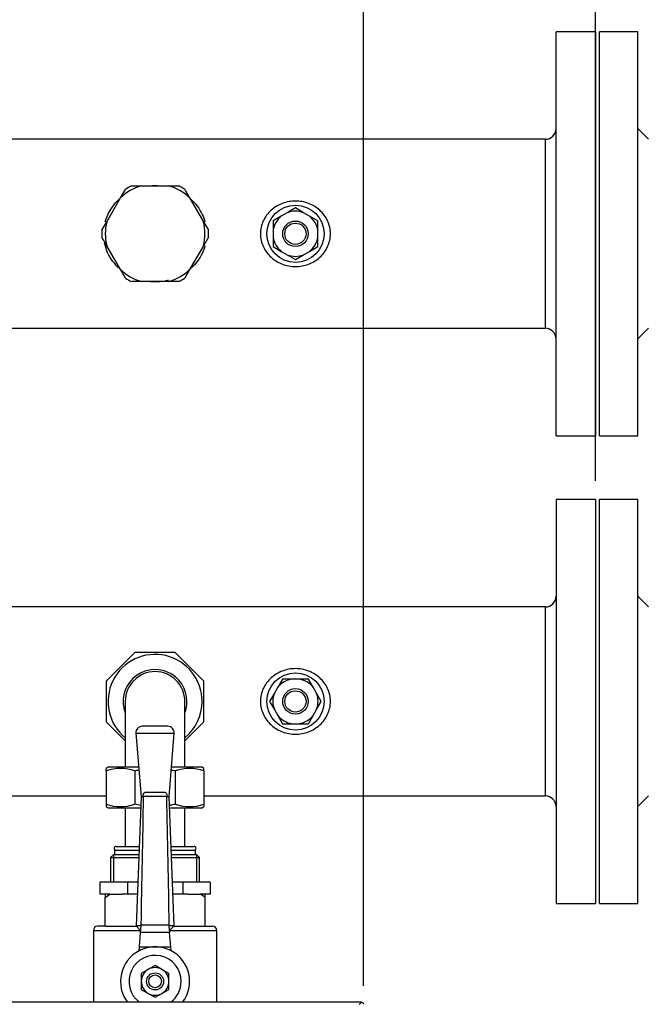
# Model space of a CAD drawing. Header units: millimetres. Extents: x 490 to 1310, y 147 to 543.
# Tile 28 of 30: x 1072 to 1132, y 317 to 410. Entities that reach past the tile are written whole.
import ezdxf

# ---------------------------------------------------------------- set-up
doc = ezdxf.new("R2010")
doc.units = ezdxf.units.MM
doc.layers.add('DV2_Predefinito', color=7, linetype='Continuous')
doc.layers.add('FactualArea', color=7, linetype='Continuous')
doc.styles.add('SEACAD_Arial', font='arial.ttf')
doc.dimstyles.new('Copie de ISO-25', dxfattribs={"dimtxt": 8, "dimasz": 2.5, "dimexe": 1.25, "dimexo": 0.625, "dimtad": 1, "dimdec": 0, "dimlfac": 5, "dimtxsty": 'SEACAD_Arial', "dimcen": 2.5, "dimclrd": 134, "dimclrt": 7, "dimadec": 0, "dimazin": 0, "dimtfac": 1, "dimtdec": 0, "dimtmove": 0, "dimatfit": 3, "dimfxl": 1, "dimarcsym": 0})

# ---------------------------------------------------------------- blocks, each defined once
blk = doc.blocks.new('A$C47635EB4')
at = {"layer": 'DV2_Predefinito', "color": 7, "linetype": 'Continuous'}
for p, q in [((1.85, 9.5), (1.85, -9.5)), ((2.05, -9.5), (2.05, 9.5)), ((3.85, 9.5), (2.05, 9.5)), ((3.85, -9.5), (3.85, 9.5)), ((4.35, 4.445), (3.85, 4.945)), ((3.85, -4.945), (4.35, -4.445)), ((2.05, -9.5), (3.85, -9.5)), ((1.85, -12.5), (1.85, -31.5)), ((2.05, -31.5), (2.05, -12.5)), ((3.85, -12.5), (2.05, -12.5)), ((3.85, -31.5), (3.85, -12.5)), ((4.35, -17.555), (3.85, -17.055)), ((3.85, -26.945), (4.35, -26.445)), ((2.05, -31.5), (3.85, -31.5))]:
    blk.add_line(p, q, dxfattribs=at)
blk = doc.blocks.new('*D34')
at = {"color": 0, "lineweight": -2, "transparency": 16777216}
for p, q in [((1260.97, 375.94), (1284.314, 375.94)), ((1108.906, 147.04), (1284.314, 147.04))]:
    blk.add_line(p, q, dxfattribs=at)
at = {"color": 134, "lineweight": -2, "transparency": 16777216}
blk.add_line((1283.064, 373.44), (1283.064, 149.54), dxfattribs=at)
at = {"color": 134, "transparency": 16777216}
for points in [[(1282.647, 373.44), (1283.48, 373.44), (1283.064, 375.94)], [(1282.647, 149.54), (1283.48, 149.54), (1283.064, 147.04)]]:
    blk.add_solid(points, dxfattribs=at)
at = {"layer": 'Defpoints', "color": 0, "transparency": 16777216}
for p in [(1260.345, 375.94), (1108.281, 147.04), (1283.064, 147.04)]:
    blk.add_point(p, dxfattribs=at)
at = {"color": 7, "transparency": 16777216, "insert": (1278.354, 261.49), "char_height": 8, "attachment_point": 5, "rotation": 90, "style": 'SEACAD_Arial'}
blk.add_mtext('1145', dxfattribs=at)
blk = doc.blocks.new('*D36')
at = {"color": 0, "lineweight": -2, "transparency": 16777216}
for p, q in [((878.945, 409.565), (878.945, 493.574)), ((1126.545, 422.695), (1126.545, 493.574))]:
    blk.add_line(p, q, dxfattribs=at)
at = {"color": 134, "lineweight": -2, "transparency": 16777216}
blk.add_line((1124.045, 492.324), (881.445, 492.324), dxfattribs=at)
at = {"color": 134, "transparency": 16777216}
for points in [[(881.445, 492.74), (881.445, 491.907), (878.945, 492.324)], [(1124.045, 492.74), (1124.045, 491.907), (1126.545, 492.324)]]:
    blk.add_solid(points, dxfattribs=at)
at = {"layer": 'Defpoints', "color": 0, "transparency": 16777216}
for p in [(878.945, 492.324), (1126.545, 422.07), (878.945, 408.94)]:
    blk.add_point(p, dxfattribs=at)
at = {"color": 7, "transparency": 16777216, "insert": (1002.745, 497.036), "char_height": 8, "attachment_point": 5, "style": 'SEACAD_Arial'}
blk.add_mtext('1238', dxfattribs=at)
blk = doc.blocks.new('*D38')
at = {"color": 0, "lineweight": -2, "transparency": 16777216}
for p, q in [((860.745, 314.581), (860.745, 534.605)), ((1260.345, 443.258), (1260.345, 534.605))]:
    blk.add_line(p, q, dxfattribs=at)
at = {"color": 134, "lineweight": -2, "transparency": 16777216}
blk.add_line((863.245, 533.355), (1257.845, 533.355), dxfattribs=at)
at = {"color": 134, "transparency": 16777216}
for points in [[(863.245, 533.772), (863.245, 532.939), (860.745, 533.355)], [(1257.845, 533.772), (1257.845, 532.939), (1260.345, 533.355)]]:
    blk.add_solid(points, dxfattribs=at)
at = {"layer": 'Defpoints', "color": 0, "transparency": 16777216}
for p in [(1260.345, 533.355), (1260.345, 442.633), (860.745, 313.956)]:
    blk.add_point(p, dxfattribs=at)
at = {"color": 7, "transparency": 16777216, "insert": (1060.545, 538.065), "char_height": 8, "attachment_point": 5, "style": 'SEACAD_Arial'}
blk.add_mtext('1998', dxfattribs=at)
blk = doc.blocks.new('*D39')
at = {"color": 0, "lineweight": -2, "transparency": 16777216}
for p, q in [((1228.064, 481.939), (1310.213, 481.939)), ((1109.531, 147.04), (1310.213, 147.04))]:
    blk.add_line(p, q, dxfattribs=at)
at = {"color": 134, "lineweight": -2, "transparency": 16777216}
blk.add_line((1308.963, 149.54), (1308.963, 479.439), dxfattribs=at)
at = {"color": 134, "transparency": 16777216}
for points in [[(1308.546, 479.439), (1309.38, 479.439), (1308.963, 481.939)], [(1308.546, 149.54), (1309.38, 149.54), (1308.963, 147.04)]]:
    blk.add_solid(points, dxfattribs=at)
at = {"layer": 'Defpoints', "color": 0, "transparency": 16777216}
for p in [(1227.439, 481.939), (1308.963, 481.939), (1108.906, 147.04)]:
    blk.add_point(p, dxfattribs=at)
at = {"color": 7, "transparency": 16777216, "insert": (1304.253, 314.489), "char_height": 8, "attachment_point": 5, "rotation": 90, "style": 'SEACAD_Arial'}
blk.add_mtext('1674', dxfattribs=at)

msp = doc.modelspace()

# ---------------------------------------------------------------- linework, layer by layer
at = {"layer": 'FactualArea', "color": 7, "linetype": 'Continuous'}
for p, q in [((1104.745, 319.192), (1104.745, 422.07)), ((1126.545, 366.69), (1126.545, 422.07)), ((1122.845, 370.94), (1122.845, 408.94)), ((1126.545, 408.94), (1122.845, 408.94)), ((1126.545, 370.94), (1126.545, 408.94)), ((1121.845, 398.83), (883.645, 398.83)), ((1121.845, 381.05), (1121.845, 398.83)), ((1081.896, 393.313), (1082.36, 394.117)), ((1082.92, 394.44), (1083.848, 394.44)), ((1083.848, 394.44), (1086.442, 394.44)), ((1086.442, 394.44), (1087.37, 394.44)), ((1087.929, 394.117), (1088.393, 393.313)), ((1080.599, 391.067), (1081.896, 393.313)), ((1088.393, 393.313), (1089.69, 391.067)), ((1097.575, 391.92), (1097.014, 391.596)), ((1098.345, 392.365), (1097.575, 391.92)), ((1099.114, 391.92), (1098.345, 392.365)), ((1099.675, 391.596), (1099.114, 391.92)), ((1080.135, 390.263), (1080.599, 391.067)), ((1089.69, 391.067), (1090.154, 390.263)), ((1097.014, 391.596), (1096.245, 391.152)), ((1096.245, 391.152), (1096.245, 390.264)), ((1100.445, 391.152), (1099.675, 391.596)), ((1100.445, 390.264), (1100.445, 391.152)), ((1096.245, 390.264), (1096.245, 389.616)), ((1100.445, 389.616), (1100.445, 390.264)), ((1080.599, 388.813), (1080.135, 389.617)), ((1090.154, 389.617), (1089.69, 388.813)), ((1096.245, 389.616), (1096.245, 388.727)), ((1100.445, 388.727), (1100.445, 389.616)), ((1081.896, 386.567), (1080.599, 388.813)), ((1089.69, 388.813), (1088.393, 386.567)), ((1096.245, 388.727), (1097.014, 388.283)), ((1097.014, 388.283), (1097.575, 387.959)), ((1099.114, 387.959), (1099.675, 388.283)), ((1099.675, 388.283), (1100.445, 388.727)), ((1097.575, 387.959), (1098.345, 387.515)), ((1098.345, 387.515), (1099.114, 387.959)), ((1082.36, 385.763), (1081.896, 386.567)), ((1088.393, 386.567), (1087.929, 385.763)), ((1083.848, 385.44), (1082.92, 385.44)), ((1086.442, 385.44), (1083.848, 385.44)), ((1087.37, 385.44), (1086.442, 385.44)), ((1069.745, 381.05), (1121.845, 381.05)), ((1122.845, 370.94), (1126.545, 370.94)), ((1122.845, 364.94), (1122.845, 326.94)), ((1126.545, 364.94), (1122.845, 364.94)), ((1126.545, 364.94), (1126.545, 326.94)), ((1121.845, 354.83), (1070.341, 354.83)), ((1121.845, 337.05), (1121.845, 354.83)), ((1083.239, 350.54), (1080.545, 347.845)), ((1087.05, 350.54), (1083.239, 350.54)), ((1089.745, 347.845), (1087.05, 350.54)), ((1080.545, 347.845), (1080.545, 344.034)), ((1089.745, 344.034), (1089.745, 347.845)), ((1097.132, 348.04), (1096.688, 347.27)), ((1098.021, 348.04), (1097.132, 348.04)), ((1098.669, 348.04), (1098.021, 348.04)), ((1099.557, 348.04), (1098.669, 348.04)), ((1100.001, 347.27), (1099.557, 348.04)), ((1096.364, 346.709), (1095.92, 345.94)), ((1096.688, 347.27), (1096.364, 346.709)), ((1100.325, 346.709), (1100.001, 347.27)), ((1100.77, 345.94), (1100.325, 346.709)), ((1082.345, 345.94), (1082.345, 339.74)), ((1087.945, 339.74), (1087.945, 345.94)), ((1095.92, 345.94), (1096.364, 345.17)), ((1100.325, 345.17), (1100.77, 345.94)), ((1096.364, 345.17), (1096.688, 344.609)), ((1100.001, 344.609), (1100.325, 345.17)), ((1080.545, 344.034), (1082.345, 342.234)), ((1087.944, 342.234), (1089.745, 344.034)), ((1096.688, 344.609), (1097.132, 343.84)), ((1097.132, 343.84), (1098.021, 343.84)), ((1098.021, 343.84), (1098.669, 343.84)), ((1098.669, 343.84), (1099.557, 343.84)), ((1099.557, 343.84), (1100.001, 344.609)), ((1083.345, 342.952), (1086.944, 342.952)), ((1083.345, 342.952), (1083.827, 336.959)), ((1086.346, 343.6), (1083.944, 343.6)), ((1086.462, 336.959), (1086.944, 342.952)), ((1080.725, 339.74), (1080.545, 339.636)), ((1080.545, 339.417), (1080.545, 339.636)), ((1080.545, 339.417), (1080.545, 336.262)), ((1083.604, 339.74), (1080.725, 339.74)), ((1083.239, 339.417), (1083.239, 336.262)), ((1089.565, 339.74), (1086.686, 339.74)), ((1087.05, 339.417), (1087.05, 336.262)), ((1089.745, 339.636), (1089.565, 339.74)), ((1089.745, 339.417), (1089.745, 339.636)), ((1089.745, 339.417), (1089.745, 336.262)), ((1084.377, 337.413), (1085.912, 337.413)), ((1067.345, 337.05), (1080.545, 337.05)), ((1083.827, 336.959), (1083.36, 324.813)), ((1084.04, 336.959), (1083.827, 336.959)), ((1084.04, 336.959), (1084.035, 336.998)), ((1086.254, 336.998), (1084.035, 336.998)), ((1086.25, 336.959), (1086.254, 336.998)), ((1086.462, 336.959), (1086.25, 336.959)), ((1086.929, 324.813), (1086.462, 336.959)), ((1089.745, 337.05), (1121.845, 337.05)), ((1080.545, 336.262), (1080.545, 336.044)), ((1080.545, 336.044), (1080.725, 335.94)), ((1080.725, 335.94), (1083.788, 335.94)), ((1082.345, 335.94), (1082.345, 332.3)), ((1086.501, 335.94), (1089.565, 335.94)), ((1087.945, 332.3), (1087.945, 335.94)), ((1089.565, 335.94), (1089.745, 336.044)), ((1089.745, 336.262), (1089.745, 336.044)), ((1081.345, 331.94), (1083.634, 331.94)), ((1081.345, 331.94), (1081.345, 331.54)), ((1081.475, 332.3), (1083.648, 332.3)), ((1086.641, 332.3), (1088.815, 332.3)), ((1086.655, 331.94), (1088.945, 331.94)), ((1088.945, 331.54), (1088.945, 331.94)), ((1081.254, 331.54), (1080.954, 331.24)), ((1080.954, 331.24), (1083.607, 331.24)), ((1080.954, 331.24), (1080.954, 328.92)), ((1081.249, 331.536), (1081.249, 328.92)), ((1081.254, 331.54), (1083.619, 331.54)), ((1086.671, 331.54), (1089.036, 331.54)), ((1086.682, 331.24), (1089.336, 331.24)), ((1089.336, 331.24), (1089.036, 331.54)), ((1089.04, 331.536), (1089.04, 328.92)), ((1089.336, 328.92), (1089.336, 331.24)), ((1082.547, 328.92), (1079.949, 328.92)), ((1079.949, 328.92), (1079.949, 327.8)), ((1083.518, 328.92), (1082.547, 328.92)), ((1082.547, 328.92), (1082.547, 327.8)), ((1087.743, 328.92), (1086.771, 328.92)), ((1090.341, 328.92), (1087.743, 328.92)), ((1087.743, 328.92), (1087.743, 327.8)), ((1090.341, 328.92), (1090.341, 327.8)), ((1080.445, 327.8), (1079.949, 327.8)), ((1080.445, 327.8), (1080.445, 327.502)), ((1080.876, 327.8), (1080.445, 327.8)), ((1080.445, 327.502), (1080.876, 327.8)), ((1080.445, 324.799), (1080.445, 327.502)), ((1080.876, 327.8), (1082.05, 327.8)), ((1082.547, 327.8), (1082.05, 327.8)), ((1083.475, 327.8), (1082.547, 327.8)), ((1087.743, 327.8), (1086.814, 327.8)), ((1088.239, 327.8), (1087.743, 327.8)), ((1088.239, 327.8), (1089.413, 327.8)), ((1089.845, 327.8), (1089.413, 327.8)), ((1089.845, 327.502), (1089.845, 327.8)), ((1090.341, 327.8), (1089.845, 327.8)), ((1089.845, 324.799), (1089.845, 327.502)), ((1122.845, 326.94), (1126.545, 326.94)), ((1079.345, 324.4), (1083.802, 324.4)), ((1079.345, 324.4), (1079.345, 317.64)), ((1080.445, 324.8), (1079.745, 324.8)), ((1080.445, 324.799), (1080.492, 324.8)), ((1080.492, 324.8), (1083.373, 324.8)), ((1083.802, 324.813), (1083.36, 324.813)), ((1083.36, 324.813), (1083.745, 324.413)), ((1083.803, 324.413), (1083.745, 324.413)), ((1083.783, 324.185), (1083.835, 324.784)), ((1083.802, 324.813), (1083.812, 324.934)), ((1083.835, 324.784), (1083.802, 324.813)), ((1083.812, 324.934), (1086.477, 324.934)), ((1086.488, 324.813), (1086.454, 324.784)), ((1086.454, 324.784), (1086.506, 324.185)), ((1086.477, 324.934), (1086.488, 324.813)), ((1086.545, 324.413), (1086.486, 324.413)), ((1086.929, 324.813), (1086.488, 324.813)), ((1086.488, 324.4), (1090.945, 324.4)), ((1086.545, 324.413), (1086.929, 324.813)), ((1086.917, 324.8), (1089.797, 324.8)), ((1089.797, 324.8), (1089.845, 324.799)), ((1089.845, 324.8), (1090.545, 324.8)), ((1090.945, 317.64), (1090.945, 324.4)), ((1083.666, 322.85), (1083.783, 324.185)), ((1086.506, 324.185), (1083.783, 324.185)), ((1086.623, 322.85), (1086.506, 324.185)), ((1083.634, 322.477), (1083.666, 322.85)), ((1083.666, 322.85), (1085.145, 322.85)), ((1085.145, 322.85), (1086.623, 322.85)), ((1086.656, 322.477), (1086.623, 322.85)), ((1084.495, 320.726), (1083.845, 320.35)), ((1085.145, 321.101), (1084.495, 320.726)), ((1085.795, 320.726), (1085.145, 321.101)), ((1086.445, 320.35), (1085.795, 320.726)), ((1083.845, 320.35), (1083.845, 319.6)), ((1086.445, 319.6), (1086.445, 320.35)), ((1083.845, 319.6), (1083.845, 318.849)), ((1083.845, 318.849), (1084.495, 318.474)), ((1085.795, 318.474), (1086.445, 318.849)), ((1086.445, 318.849), (1086.445, 319.6)), ((1084.495, 318.474), (1085.145, 318.099)), ((1085.145, 318.099), (1085.795, 318.474)), ((1104.547, 317.64), (984.943, 317.64)), ((1104.332, 317.425), (1104.547, 317.64))]:
    msp.add_line(p, q, dxfattribs=at)
for centre, radius in [((1098.345, 389.94), 2.69), ((1098.345, 389.94), 1.2), ((1098.345, 389.94), 1), ((1098.345, 345.94), 2.69), ((1098.345, 345.94), 1.2), ((1098.345, 345.94), 1), ((1085.145, 319.6), 0.8), ((1085.145, 319.6), 0.6)]:
    msp.add_circle(centre, radius, dxfattribs=at)
for centre, radius, start, end in [((1121.845, 399.83), 1, 270, 0), ((1085.145, 389.94), 4.683, 106.07609, 133.92391), ((1085.145, 389.94), 5.02, 116.30932, 123.69068), ((1085.145, 389.94), 4.683, 46.07609, 73.92391), ((1085.145, 389.94), 5.02, 56.30932, 63.69068), ((1098.345, 389.94), 2.125, 68.77493, 111.22507), ((1085.145, 389.94), 4.683, 166.07609, 193.92391), ((1085.145, 389.94), 4.683, 346.07609, 13.92391), ((1098.345, 389.94), 2.125, 128.77493, 171.22507), ((1098.345, 389.94), 2.125, 8.77493, 51.22507), ((1085.145, 389.94), 5.02, 176.30932, 183.69068), ((1085.145, 389.94), 5.02, 356.30932, 3.69068), ((1098.345, 389.94), 2.125, 188.77493, 231.22507), ((1098.345, 389.94), 2.125, 308.77493, 351.22507), ((1098.345, 389.94), 2.125, 248.77493, 291.22507), ((1085.145, 389.94), 4.683, 226.07609, 253.92391), ((1085.145, 389.94), 4.683, 286.07609, 313.92391), ((1085.145, 389.94), 5.02, 236.30932, 243.69068), ((1085.145, 389.94), 5.02, 296.30932, 303.69068), ((1121.845, 380.05), 1, 0, 90), ((1121.845, 355.83), 1, 270, 0), ((1085.145, 345.94), 4.42, 0, 230.69235), ((1085.145, 345.94), 3, 0, 201.03947), ((1085.145, 345.94), 2.8, 0, 180), ((1098.345, 345.94), 2.125, 98.77493, 141.22507), ((1098.345, 345.94), 2.125, 38.77493, 81.22507), ((1098.345, 345.94), 2.125, 158.77493, 201.22507), ((1098.345, 345.94), 2.125, 338.77493, 21.22507), ((1085.145, 345.94), 4.42, 309.30765, 0), ((1085.145, 345.94), 3, 338.96053, 0), ((1098.345, 345.94), 2.125, 218.77493, 261.22507), ((1098.345, 345.94), 2.125, 278.77493, 321.22507), ((1083.944, 343), 0.6, 90, 184.59579), ((1086.346, 343), 0.6, 355.40421, 90), ((1081.892, 335.355), 4.279, 71.64905, 108.35095), ((1088.397, 335.355), 4.279, 71.64905, 108.35095), ((4445.945, 267.29), 3362.627, 178.812832, 179.017761), ((-2275.656, 267.29), 3362.627, 0.982239, 1.187168), ((1121.845, 336.05), 1, 0, 90), ((1081.892, 340.324), 4.279, 251.64905, 288.35095), ((1088.397, 340.324), 4.279, 251.64905, 288.35095), ((1081.475, 332.12), 0.18, 90, 270), ((1088.815, 332.12), 0.18, 270, 90), ((1085.617, 321.836), 7.069, 53.26849, 57.51983), ((1079.745, 324.4), 0.4, 90, 180), ((1090.545, 324.4), 0.4, 0, 90), ((1085.145, 319.6), 3.25, 117.70593, 217.09059), ((1085.145, 319.6), 3.25, 90, 117.70593), ((1085.145, 319.6), 3.25, 62.29407, 90), ((1085.145, 319.6), 3.25, 322.90941, 62.29407), ((1085.145, 319.6), 2.45, 0, 233.1301), ((1085.145, 319.6), 1.3, 120, 180), ((1085.145, 319.6), 1.3, 60, 120), ((1085.145, 319.6), 1.3, 0, 60), ((1085.145, 319.6), 1.3, 180, 240), ((1085.145, 319.6), 1.3, 300, 0), ((1085.145, 319.6), 2.45, 306.8699, 0), ((1085.145, 319.6), 1.3, 240, 300)]:
    msp.add_arc(centre, radius, start, end, dxfattribs=at)
msp.add_ellipse((1104.546, 317.442), major_axis=(-0.14, -0.14), ratio=0.999315, start_param=2.356537, end_param=3.926648, dxfattribs=at)
for points in [[(1084.581, 394.443), (1084.768, 394.463), (1084.957, 394.474), (1085.145, 394.474)], [(1085.145, 394.474), (1085.219, 394.474), (1085.293, 394.472), (1085.367, 394.469)], [(1083.239, 339.417), (1083.366, 339.445), (1083.495, 339.471), (1083.623, 339.494)], [(1086.667, 339.494), (1086.795, 339.471), (1086.923, 339.445), (1087.05, 339.417)], [(1083.796, 336.156), (1083.609, 336.186), (1083.423, 336.222), (1083.239, 336.262)]]:
    msp.add_open_spline(points, degree=3, dxfattribs=at)
for points, knots in [([(1080.456, 391.067), (1080.519, 391.295), (1080.6, 391.516), (1080.826, 392.009), (1080.984, 392.276), (1081.345, 392.763), (1081.55, 392.99), (1081.787, 393.205), (1081.8, 393.217), (1081.813, 393.228)], [0.78863899, 0.78863899, 0.78863899, 0.78863899, 0.8125, 0.8125, 0.84375, 0.84375, 0.875, 0.875, 0.87677421, 0.87677421, 0.87677421, 0.87677421]), ([(1088.341, 393.345), (1088.397, 393.298), (1088.453, 393.25), (1088.73, 392.999), (1088.932, 392.778), (1089.296, 392.29), (1089.453, 392.027), (1089.683, 391.533), (1089.767, 391.304), (1089.832, 391.067)], [0.11737913, 0.11737913, 0.11737913, 0.11737913, 0.125, 0.125, 0.15625, 0.15625, 0.1875, 0.1875, 0.21226838, 0.21226838, 0.21226838, 0.21226838]), ([(1098.345, 393.022), (1098.769, 393.022), (1099.183, 392.946), (1099.77, 392.724), (1099.957, 392.634), (1100.31, 392.419), (1100.479, 392.294), (1100.785, 392.016), (1100.924, 391.864), (1101.17, 391.531), (1101.278, 391.35), (1101.539, 390.785), (1101.634, 390.364), (1101.635, 389.737), (1101.612, 389.525), (1101.522, 389.115), (1101.456, 388.917), (1101.195, 388.345), (1100.942, 388.006), (1100.481, 387.588), (1100.316, 387.464), (1099.961, 387.248), (1099.771, 387.156), (1099.188, 386.935), (1098.766, 386.858), (1097.93, 386.857), (1097.507, 386.934), (1096.924, 387.153), (1096.734, 387.245), (1096.379, 387.461), (1096.213, 387.584), (1095.907, 387.861), (1095.765, 388.017), (1095.519, 388.349), (1095.413, 388.526), (1095.238, 388.905), (1095.17, 389.106), (1095.079, 389.513), (1095.055, 389.722), (1095.054, 390.146), (1095.077, 390.354), (1095.166, 390.763), (1095.234, 390.965), (1095.494, 391.533), (1095.748, 391.874), (1096.208, 392.292), (1096.377, 392.417), (1096.731, 392.633), (1096.917, 392.724), (1097.504, 392.946), (1097.921, 393.022), (1098.345, 393.022)], [0, 0, 0, 0, 0.0625, 0.0625, 0.09375, 0.09375, 0.125, 0.125, 0.15625, 0.15625, 0.1875, 0.1875, 0.25, 0.25, 0.28125, 0.28125, 0.3125, 0.3125, 0.375, 0.375, 0.40625, 0.40625, 0.4375, 0.4375, 0.5, 0.5, 0.5625, 0.5625, 0.59375, 0.59375, 0.625, 0.625, 0.65625, 0.65625, 0.6875, 0.6875, 0.71875, 0.71875, 0.75, 0.75, 0.78125, 0.78125, 0.8125, 0.8125, 0.875, 0.875, 0.90625, 0.90625, 0.9375, 0.9375, 1, 1, 1, 1]), ([(1081.877, 386.595), (1081.847, 386.621), (1081.817, 386.647), (1081.562, 386.877), (1081.359, 387.099), (1080.999, 387.582), (1080.839, 387.847), (1080.58, 388.403), (1080.48, 388.692), (1080.406, 389.018), (1080.4, 389.043), (1080.395, 389.068)], [0.620901, 0.620901, 0.620901, 0.620901, 0.625, 0.625, 0.65625, 0.65625, 0.6875, 0.6875, 0.71875, 0.71875, 0.7213125, 0.7213125, 0.7213125, 0.7213125]), ([(1089.827, 388.792), (1089.765, 388.572), (1089.686, 388.357), (1089.462, 387.868), (1089.307, 387.606), (1088.946, 387.118), (1088.74, 386.891), (1088.448, 386.625), (1088.377, 386.564), (1088.304, 386.505)], [0.28936491, 0.28936491, 0.28936491, 0.28936491, 0.3125, 0.3125, 0.34375, 0.34375, 0.375, 0.375, 0.38472072, 0.38472072, 0.38472072, 0.38472072]), ([(1086.392, 385.559), (1086.291, 385.534), (1086.188, 385.511), (1085.779, 385.435), (1085.47, 385.407), (1085.012, 385.405), (1084.862, 385.411), (1084.713, 385.424)], [0.45822834, 0.45822834, 0.45822834, 0.45822834, 0.46875, 0.46875, 0.5, 0.5, 0.5149202, 0.5149202, 0.5149202, 0.5149202]), ([(1098.345, 349.022), (1098.769, 349.022), (1099.183, 348.946), (1099.77, 348.724), (1099.957, 348.634), (1100.31, 348.419), (1100.479, 348.294), (1100.785, 348.016), (1100.924, 347.864), (1101.17, 347.531), (1101.278, 347.35), (1101.539, 346.785), (1101.634, 346.364), (1101.635, 345.737), (1101.612, 345.525), (1101.522, 345.115), (1101.456, 344.917), (1101.195, 344.345), (1100.942, 344.006), (1100.481, 343.588), (1100.316, 343.464), (1099.961, 343.248), (1099.771, 343.156), (1099.188, 342.935), (1098.766, 342.858), (1097.93, 342.857), (1097.507, 342.934), (1096.924, 343.153), (1096.734, 343.245), (1096.379, 343.461), (1096.213, 343.584), (1095.907, 343.861), (1095.765, 344.017), (1095.519, 344.349), (1095.413, 344.526), (1095.238, 344.905), (1095.17, 345.106), (1095.079, 345.513), (1095.055, 345.722), (1095.054, 346.146), (1095.077, 346.354), (1095.166, 346.763), (1095.234, 346.965), (1095.494, 347.533), (1095.748, 347.874), (1096.208, 348.292), (1096.377, 348.417), (1096.731, 348.633), (1096.917, 348.724), (1097.504, 348.946), (1097.921, 349.022), (1098.345, 349.022)], [0, 0, 0, 0, 0.0625, 0.0625, 0.09375, 0.09375, 0.125, 0.125, 0.15625, 0.15625, 0.1875, 0.1875, 0.25, 0.25, 0.28125, 0.28125, 0.3125, 0.3125, 0.375, 0.375, 0.40625, 0.40625, 0.4375, 0.4375, 0.5, 0.5, 0.5625, 0.5625, 0.59375, 0.59375, 0.625, 0.625, 0.65625, 0.65625, 0.6875, 0.6875, 0.71875, 0.71875, 0.75, 0.75, 0.78125, 0.78125, 0.8125, 0.8125, 0.875, 0.875, 0.90625, 0.90625, 0.9375, 0.9375, 1, 1, 1, 1]), ([(1084.035, 336.998), (1084.031, 337.03), (1084.03, 337.062), (1084.032, 337.125), (1084.036, 337.155), (1084.049, 337.212), (1084.058, 337.239), (1084.081, 337.285), (1084.095, 337.306), (1084.127, 337.341), (1084.145, 337.356), (1084.185, 337.379), (1084.206, 337.388), (1084.274, 337.408), (1084.324, 337.413), (1084.377, 337.413)], [0, 0, 0, 0, 0.125, 0.125, 0.25, 0.25, 0.375, 0.375, 0.5, 0.5, 0.625, 0.625, 0.75, 0.75, 1, 1, 1, 1]), ([(1085.912, 337.413), (1085.965, 337.413), (1086.014, 337.409), (1086.083, 337.388), (1086.104, 337.379), (1086.144, 337.356), (1086.162, 337.341), (1086.194, 337.306), (1086.208, 337.286), (1086.232, 337.239), (1086.241, 337.213), (1086.253, 337.156), (1086.257, 337.125), (1086.26, 337.063), (1086.258, 337.03), (1086.254, 336.998)], [0, 0, 0, 0, 0.25, 0.25, 0.375, 0.375, 0.5, 0.5, 0.625, 0.625, 0.75, 0.75, 0.875, 0.875, 1, 1, 1, 1]), ([(1087.05, 336.262), (1086.894, 336.228), (1086.737, 336.197), (1086.551, 336.165), (1086.522, 336.16), (1086.494, 336.156)], [0, 0, 0, 0, 0.125, 0.125, 0.1474839, 0.1474839, 0.1474839, 0.1474839])]:
    msp.add_open_spline(points, degree=3, knots=knots, dxfattribs=at)

# ---------------------------------------------------------------- block references
at = {"xscale": 2, "yscale": 2, "zscale": 2}
msp.add_blockref('A$C47635EB4', (1122.845, 389.94), dxfattribs=at)

# ---------------------------------------------------------------- dimensions: what is measured, and where the dimension line sits
dim = msp.add_linear_dim(base=(1260.345, 533.355), p1=(860.745, 313.956), p2=(1260.345, 442.633), dimstyle='Copie de ISO-25')
dim.commit()
dim.dimension.update_dxf_attribs({"geometry": '*D38', "text_midpoint": (1060.545, 538.065)})
dim = msp.add_linear_dim(base=(878.945, 492.324), p1=(1126.545, 422.07), p2=(878.945, 408.94), dimstyle='Copie de ISO-25', override={"dimtmove": 1})
dim.commit()
dim.dimension.update_dxf_attribs({"geometry": '*D36', "text_midpoint": (1002.745, 497.036)})
dim = msp.add_linear_dim(base=(1308.963, 481.939), p1=(1108.906, 147.04), p2=(1227.439, 481.939), angle=90, dimstyle='Copie de ISO-25')
dim.commit()
dim.dimension.update_dxf_attribs({"geometry": '*D39', "text_midpoint": (1304.253, 314.489)})
dim = msp.add_linear_dim(base=(1283.063691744, 147.039750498), p1=(1260.344682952, 375.939750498), p2=(1108.280796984, 147.039750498), angle=90, dimstyle='Copie de ISO-25', override={"dimtmove": 1})
dim.commit()
dim.dimension.update_dxf_attribs({"geometry": '*D34', "text_midpoint": (1278.354107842, 261.489750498)})

doc.saveas('drawing.dxf')
